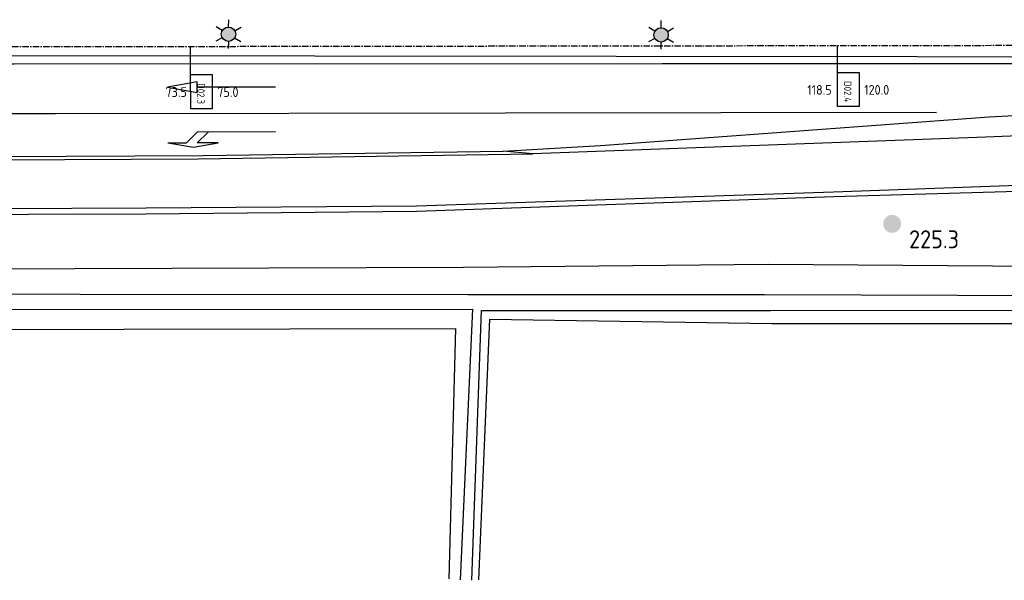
# Model space of a CAD drawing. Extents: x -244 to 1570, y 362 to 1124.
# Tile 6 of 10: x 750 to 887, y 720 to 798. Entities that reach past the tile are written whole.
import ezdxf
from ezdxf.enums import TextEntityAlignment as Align

# ---------------------------------------------------------------- set-up
doc = ezdxf.new("R2010")
doc.units = 0
doc.header["$LTSCALE"] = 0.09
doc.header["$MEASUREMENT"] = 0
for name, pattern in [('VRI', [16, 10, -2, 2, -2]), ('W41BN$0$BLOKMARK', [1000.1, 1000, -0.1]), ('W41BN$0$VERDRIJFVL', [1000.1, 1000, -0.1]), ('W41BN$0$VERFLIJN', [1000.1, 1000, -0.1])]:
    doc.linetypes.add(name, pattern=pattern)
doc.layers.get('0').update_dxf_attribs({"linetype": 'CONTINUOUS'})
doc.layers.add('as-bs-kilometr', color=7, linetype='CONTINUOUS', lineweight=18)
doc.layers.add('kl-bs-vrikabel', color=30, linetype='VRI')
doc.layers.add('kl-bs-vrilus', color=34, linetype='CONTINUOUS')
doc.styles.add('ISO25', font='ISO.shx', dxfattribs={"height": 2})

# ---------------------------------------------------------------- blocks, each defined once
blk = doc.blocks.new('W41BN$0$PIJLL', base_point=(0, 0, -0.1))
at = {"color": 0}
for p, q in [((5.7, 1.05), (4, 0.75)), ((4, 0.75), (5.45, 0.75)), ((5.45, 0.75), (4.7, 0)), ((6.2, 0.75), (5.45, 0)), ((7.5, 0.75), (5.7, 1.05)), ((7.5, 0.75), (6.2, 0.75)), ((0, 0), (5.45, 0))]:
    blk.add_line(p, q, dxfattribs=at)
blk = doc.blocks.new('W41BN$0$PIJL', base_point=(0, 0, -0.1))
at = {"color": 0}
for p, q in [((0, 0), (5.45, 0)), ((7.5, 0), (5.45, 0.375)), ((5.45, 0.375), (5.45, -0.375)), ((5.45, -0.375), (7.5, 0))]:
    blk.add_line(p, q, dxfattribs=at)
blk = doc.blocks.new('OV-MAST')
at = {"linetype": 'Continuous'}
blk.add_hatch(color=1, dxfattribs=at).paths.add_polyline_path([(897.09, 428.632, 1), (898.09, 428.632, 1)])
at = {"color": 1, "linetype": 'Continuous'}
for p, q in [((897.59, 429.132, 20.223), (897.59, 429.632, 20.223)), ((897.157, 428.882, 20.223), (896.724, 429.132, 20.223)), ((898.023, 428.882, 20.223), (898.456, 429.132, 20.223)), ((897.157, 428.382, 20.223), (896.724, 428.132, 20.223)), ((897.59, 428.132, 20.223), (897.59, 427.632, 20.223)), ((898.023, 428.382, 20.223), (898.456, 428.132, 20.223))]:
    blk.add_line(p, q, dxfattribs=at)
blk.add_circle((897.59, 428.632, 20.223), 0.5, dxfattribs=at)
blk = doc.blocks.new('ONDERGROND')
at = {"layer": 'as-bs-kilometr'}
blk.add_hatch(color=256, dxfattribs=at).paths.add_polyline_path([(455.36, 73.87, 1), (457.86, 73.87, 1)])
at = {"color": 253}
for points in [[(-219.66, 93.38, -279.44), (-71.81, 94.75, -279.42), (31.26, 95.56, -279.47), (189.12, 96.66, -279.5), (334.39, 97.29, -279.47), (543.88, 97.08, -279.52), (626.49, 96.73, -279.56)], [(241.75, 74.89, -279.55), (271.19, 75.04, -279.6), (352.71, 75.25, -279.67), (390.46, 75.63, -279.63), (448.49, 77.66, -279.6), (533.29, 80.16, -279.55), (551.21, 80.45, -279.49), (568.66, 80.89, -279.53), (600.37, 81.25, -279.53)], [(655.31, 66.87, -280.45), (533.02, 67.5, -280.28), (439.35, 68.22, -280.01), (396.98, 67.81, -280), (234.57, 67.23, -279.99), (232.34, 66.08, -279.94), (231.61, 63.81, -280.13), (232.28, 61.1, -280.12), (234.3, 58.97, -280.02)], [(235.93, 61.89, -281.99), (235.77, 64.2, -281.8), (397.58, 64.05, -282.28), (438.83, 64.06, -282.38), (532.89, 63.72, -282.32), (542.92, 63.5, -282.14), (531.33, 61.89, -282.51)], [(235.93, 61.89, -281.99), (398.21, 62.01, -282.03), (396.5, 24.34, -281.97)], [(398.11, 24.28, -281.91), (399.47, 61.83, -282.3), (439.75, 61.84, -282.26), (531.33, 61.89, -282.51)], [(399.09, 24.33, -281.05), (400.65, 60.62, -281.4), (439.89, 60.01, -281.13), (531.22, 60.02, -280.8), (538.67, 59.18, -280.67)], [(234.3, 58.97, -280.02), (395.84, 59.31, -280.59), (394.94, 24.5, -280.75)]]:
    blk.add_polyline3d(points, dxfattribs=at)
at = {"color": 253, "linetype": 'W41BN$0$VERFLIJN'}
for points in [[(-219.66, 92.56, -279.39), (-71.91, 93.84, -279.4), (31.31, 94.62, -279.45), (189.25, 95.63, -279.47), (334.46, 96.16, -279.44), (543.91, 96.22, -279.51), (626.6, 95.85, -279.56)], [(209.24, 82.53, -279.49), (209.95, 82.44, -279.48), (211.06, 82.49, -279.47), (360.75, 83.4, -279.49), (402.5, 83.97, -279.47)], [(209.56, 82.09, -279.48), (360.03, 82.93, -279.5), (406.6, 83.63, -279.48)], [(238.28, 75.47, -279.63), (271.08, 75.66, -279.59), (352.81, 76.1, -279.65), (390.45, 76.4, -279.61), (448.44, 78.31, -279.59), (533.76, 81.48, -279.51), (551.1, 82.16, -279.49), (564.13, 82.37, -279.51), (600.35, 82.13, -279.51)]]:
    blk.add_polyline3d(points, dxfattribs=at)
at = {"color": 253, "linetype": 'W41BN$0$BLOKMARK'}
blk.add_polyline3d([(462.76, 89.35, -279.35), (340.18, 89.2, -279.33), (261.58, 88.98, -279.28)], dxfattribs=at)
at = {"color": 253, "linetype": 'W41BN$0$VERDRIJFVL'}
blk.add_polyline3d([(406.6, 83.63, -279.48), (402.5, 83.97, -279.47), (416.04, 84.77, -279.44), (470.1, 88.78, -279.36), (482.96, 89.43, -279.35), (555.19, 89.52, -279.35), (555.03, 89.24, -279.35), (523.75, 88.09, -279.36), (469.66, 85.92, -279.41), (406.6, 83.63, -279.48)], close=True, dxfattribs=at)
at = {"color": 253, "zscale": 2}
for name, p, xscale, yscale, rotation in [('OV-MAST', (-1442.71, -731.84, -319.89), 2.000000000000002, 1.999999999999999, 359.1995546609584), ('OV-MAST', (-1382.52, -731.94, -319.91), 2.000000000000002, 1.999999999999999, 359.1995546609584), ('W41BN$0$PIJL', (370.8, 92.9, -279.38), 2.000000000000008, 2.000000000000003, 180.0700581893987), ('W41BN$0$PIJLL', (370.82, 86.66, -279.39), 2, 1.999999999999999, 180.12047847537)]:
    blk.add_blockref(name, p, dxfattribs=dict(at, xscale=xscale, yscale=yscale, rotation=rotation))
at = {"layer": 'as-bs-kilometr', "style": 'ISO25'}
blk.add_text('225.3', height=2.5, dxfattribs=at).set_placement((458.97, 69.73, 958.18), align=Align.BOTTOM_LEFT)

msp = doc.modelspace()

# ---------------------------------------------------------------- linework, layer by layer
at = {"layer": 'kl-bs-vrikabel', "flags": 128}
msp.add_lwpolyline([(1028.92, 794.88), (1004.33, 794.87), (1003.5, 792.94), (1001.98, 796.53), (1001.1, 794.86), (602.65, 794.33)], dxfattribs=at)
at = {"layer": 'kl-bs-vrilus'}
for p, q in [((773.83, 790.68, 998.36), (776.83, 790.68, 998.36)), ((773.85, 785.93, 998.36), (773.83, 790.68, 998.36)), ((776.83, 790.68, 998.36), (776.85, 785.93, 998.36)), ((776.85, 785.93, 998.36), (773.85, 785.93, 998.36))]:
    msp.add_line(p, q, dxfattribs=at)
for points in [[(863.83, 790.98), (863.83, 794.68)], [(773.83, 790.68), (773.83, 794.56)]]:
    msp.add_lwpolyline(points, dxfattribs=at)
msp.add_lwpolyline([(863.83, 790.98), (866.83, 790.98), (866.85, 786.23), (863.85, 786.23)], close=True, dxfattribs=at)

# ---------------------------------------------------------------- block references
msp.add_blockref('ONDERGROND', (414.83, 696.04))

# ---------------------------------------------------------------- texts
at = {"layer": 'kl-bs-vrilus', "style": 'ISO25'}
for s, p in [('D02.3', (774.77, 789.48, 998.38)), ('D02.4', (864.76, 789.78, 998.38))]:
    msp.add_text(s, height=1, rotation=270, dxfattribs=at).set_placement(p)
for s, p in [('118.5', (859.63, 787.87, 998.38)), ('120.0', (867.55, 787.87, 998.38)), ('73.5', (770.34, 787.57, 998.38)), ('75.0', (777.55, 787.57, 998.38))]:
    msp.add_text(s, height=1.36, dxfattribs=at).set_placement(p)

doc.saveas('drawing.dxf')
